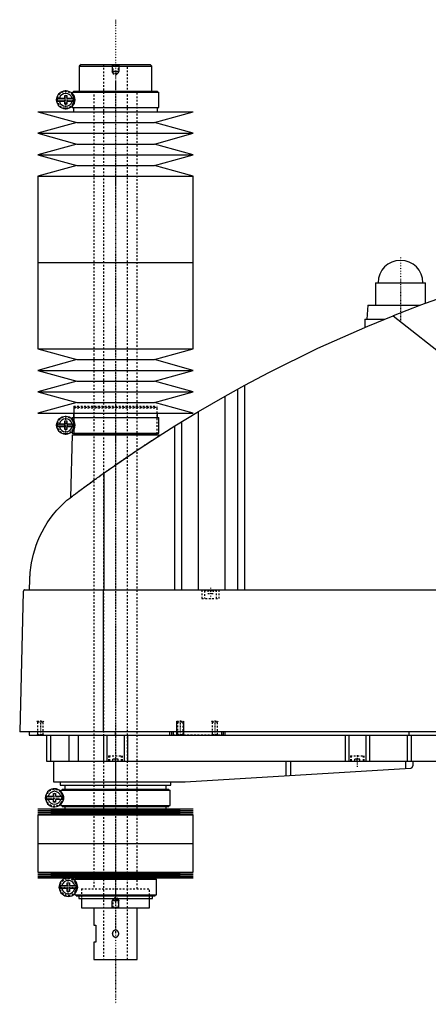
# Model space of a CAD drawing. Extents: x -906 to 156, y -123 to 447.
# Tile 1 of 4: x -906 to -669, y -123 to 447. Entities that reach past the tile are written whole.
import ezdxf

# ---------------------------------------------------------------- set-up
doc = ezdxf.new("R2010")
doc.units = 0
doc.linetypes.add('CENTER', pattern=[1.5, 0.45, -0.5, 0.05, -0.5])
doc.linetypes.add('DASHED', pattern=[2, 1, -1])
for name, color, linetype in [('AM_0', 7, 'CONTINUOUS'), ('AM_10', 7, 'CONTINUOUS'), ('AM_3', 7, 'DASHED'), ('AM_7', 7, 'CENTER')]:
    doc.layers.add(name, color=color, linetype=linetype)

msp = doc.modelspace()

# ---------------------------------------------------------------- linework, layer by layer
at = {"layer": 'AM_0', "color": 7, "linetype": 'CONTINUOUS'}
for p, q in [((-870, 421), (-871, 420)), ((-871, 420), (-871, 405.5)), ((-871, 420), (-829, 420)), ((-870, 421), (-830, 421)), ((-829, 420), (-830, 421)), ((-829, 405.5), (-829, 420)), ((-875.15, 405), (-875.15, 404.22)), ((-875.15, 405), (-824.85, 405)), ((-874.35, 405.5), (-874.35, 405)), ((-874.35, 405.5), (-825.65, 405.5)), ((-825.65, 405), (-825.65, 405.5)), ((-824.85, 396), (-824.85, 405)), ((-883.63, 401.4), (-879.45, 401.4)), ((-879.45, 399.6), (-883.63, 399.6)), ((-879.45, 401.4), (-879.45, 403)), ((-879.45, 403), (-878.25, 403)), ((-879.45, 398), (-879.45, 399.6)), ((-878.25, 403), (-878.25, 401.4)), ((-878.25, 401.4), (-874.07, 401.4)), ((-878.25, 399.6), (-878.25, 398)), ((-874.07, 399.6), (-878.25, 399.6)), ((-878.25, 398), (-879.45, 398)), ((-875.15, 396.78), (-875.15, 396)), ((-875.15, 396), (-824.85, 396)), ((-874.35, 396), (-874.35, 393.5)), ((-825.65, 393.5), (-825.65, 396)), ((-895, 393.5), (-872.5, 387.3)), ((-895, 393.5), (-805, 393.5)), ((-827.5, 387.3), (-805, 393.5)), ((-872.5, 387.3), (-895, 381.1)), ((-872.5, 387.3), (-827.5, 387.3)), ((-805, 381.1), (-827.5, 387.3)), ((-895, 381.1), (-872.5, 374.9)), ((-895, 381.1), (-805, 381.1)), ((-827.5, 374.9), (-805, 381.1)), ((-872.5, 374.9), (-895, 368.7)), ((-872.5, 374.9), (-827.5, 374.9)), ((-805, 368.7), (-827.5, 374.9)), ((-895, 368.7), (-872.5, 362.5)), ((-895, 368.7), (-805, 368.7)), ((-827.5, 362.5), (-805, 368.7)), ((-872.5, 362.5), (-895, 356.3)), ((-872.5, 362.5), (-827.5, 362.5)), ((-805, 356.3), (-827.5, 362.5)), ((-895, 356.3), (-895, 306.25)), ((-895, 356.3), (-805, 356.3)), ((-805, 306.25), (-805, 356.3)), ((-895, 306.25), (-895, 256.2)), ((-895, 306.25), (-805, 306.25)), ((-895, 306.25), (-805, 306.25)), ((-805, 256.2), (-805, 306.25)), ((-699.5, 294.5), (-699.5, 281.5)), ((-699.5, 294.5), (-670.5, 294.5)), ((-670.5, 282.67), (-670.5, 294.5)), ((-704, 281.5), (-704.5, 273.5)), ((-704, 281.5), (-673.65, 281.5)), ((-689.33, 275.44), (-545.22, 161.75)), ((-705.65, 273.5), (-705.65, 268.73)), ((-705.65, 273.5), (-694.16, 273.5)), ((-895, 256.2), (-872.5, 250)), ((-895, 256.2), (-805, 256.2)), ((-827.5, 250), (-805, 256.2)), ((-872.5, 250), (-895, 243.8)), ((-872.5, 250), (-827.5, 250)), ((-805, 243.8), (-827.5, 250)), ((-895, 243.8), (-872.5, 237.6)), ((-895, 243.8), (-805, 243.8)), ((-827.5, 237.6), (-805, 243.8)), ((-872.5, 237.6), (-895, 231.4)), ((-872.5, 237.6), (-827.5, 237.6)), ((-805, 231.4), (-827.5, 237.6)), ((-786.56, 228.89), (-775.22, 235.17)), ((-775.22, 116.6), (-775.22, 235.17)), ((-895, 231.4), (-872.5, 225.2)), ((-895, 231.4), (-805, 231.4)), ((-827.5, 225.2), (-805, 231.4)), ((-801.96, 219.97), (-786.56, 228.89)), ((-786.56, 116.6), (-786.56, 228.89)), ((-779.22, 116.6), (-779.22, 232.98)), ((-872.5, 225.2), (-895, 219)), ((-872.5, 225.2), (-827.5, 225.2)), ((-805, 219), (-827.5, 225.2)), ((-895, 219), (-805, 219)), ((-874.35, 219), (-874.35, 216.5)), ((-825.65, 216.5), (-825.65, 219)), ((-815.65, 211.64), (-801.96, 219.97)), ((-801.96, 116.6), (-801.96, 219.97)), ((-883.63, 212.9), (-879.45, 212.9)), ((-879.45, 211.1), (-883.63, 211.1)), ((-879.45, 212.9), (-879.45, 214.5)), ((-879.45, 214.5), (-878.25, 214.5)), ((-879.45, 209.5), (-879.45, 211.1)), ((-878.25, 214.5), (-878.25, 212.9)), ((-878.25, 212.9), (-874.07, 212.9)), ((-878.25, 211.1), (-878.25, 209.5)), ((-874.07, 211.1), (-878.25, 211.1)), ((-875.15, 216.5), (-875.15, 215.72)), ((-875.15, 216.5), (-824.85, 216.5)), ((-824.85, 207.5), (-824.85, 216.5)), ((-815.65, 116.6), (-815.65, 211.64)), ((-811.52, 116.6), (-811.52, 214.2)), ((-878.25, 209.5), (-879.45, 209.5)), ((-875.17, 206.5), (-876.04, 170.15)), ((-875.17, 206.5), (-824.83, 206.5)), ((-875.15, 208.28), (-875.15, 207.5)), ((-875.15, 207.5), (-824.85, 207.5)), ((-874.35, 207.5), (-874.35, 207)), ((-874.35, 207), (-825.65, 207)), ((-874.18, 207), (-874.18, 206.5)), ((-825.83, 206.5), (-825.83, 207)), ((-825.65, 207), (-825.65, 207.5)), ((-824.81, 205.86), (-824.83, 206.5)), ((-856.53, 116.6), (-856.53, 184.45)), ((-899.77, 116.6), (-899.63, 122.62)), ((-903.45, 115.63), (-905.5, 34.5)), ((-902.45, 116.6), (-332.05, 116.6)), ((-857.01, 34.5), (-857.01, 116.6)), ((-328.96, 34.5), (-905.5, 34.5)), ((-900, 34.5), (-900, 32.5)), ((-850, 32.5), (-850, 34.5)), ((-818.5, 32.5), (-818.5, 34.5)), ((-817.5, 32.5), (-817.5, 34.5)), ((-816.5, 32.5), (-816.5, 34.5)), ((-788.5, 32.5), (-788.5, 34.5)), ((-787.5, 32.5), (-787.5, 34.5)), ((-786.5, 32.5), (-786.5, 34.5)), ((-680, 32.5), (-680, 34.5)), ((-900, 32.5), (-360, 32.5)), ((-890, 32.5), (-890, 17.5)), ((-887.69, 32.5), (-887.69, 17.5)), ((-877.09, 32.5), (-877.09, 17.5)), ((-871.56, 32.5), (-871.56, 17.5)), ((-857, 32.5), (-857, 17.5)), ((-855, 32.5), (-855, 17.5)), ((-845, 32.5), (-845, 17.5)), ((-843, 32.5), (-843, 17.5)), ((-717, 32.5), (-717, 17.5)), ((-715, 32.5), (-715, 17.5)), ((-705, 32.5), (-705, 17.5)), ((-703, 32.5), (-703, 17.5)), ((-681.18, 32.5), (-681.18, 17.5)), ((-678.85, 32.5), (-678.85, 17.5)), ((-890, 17.5), (-582, 17.5)), ((-886, 17.5), (-886, 5.5)), ((-850, 17.5), (-850, 5.5)), ((-751.33, 17.5), (-751.33, 8.99)), ((-748.68, 17.5), (-748.68, 9.14)), ((-682.14, 17.5), (-682.14, 13.1)), ((-677.8, 17.5), (-677.8, 14.74)), ((-809.7, 5.52), (-679.14, 13.27)), ((-886, 5.5), (-810.3, 5.5)), ((-882, 5.5), (-882, 3.5)), ((-882, 3.5), (-818, 3.5)), ((-881.65, 0.7), (-881.65, -0.08)), ((-881.65, 0.7), (-818.35, 0.7)), ((-880.85, 1.2), (-880.85, 0.7)), ((-880.85, 1.2), (-819.15, 1.2)), ((-879.35, 3.5), (-879.35, 1.2)), ((-820.65, 1.2), (-820.65, 3.5)), ((-819.15, 0.7), (-819.15, 1.2)), ((-818.35, -8.3), (-818.35, 0.7)), ((-818, 3.5), (-818, 5.5)), ((-890.13, -2.9), (-885.95, -2.9)), ((-885.95, -4.7), (-890.13, -4.7)), ((-885.95, -2.9), (-885.95, -1.3)), ((-885.95, -1.3), (-884.75, -1.3)), ((-885.95, -6.3), (-885.95, -4.7)), ((-884.75, -1.3), (-884.75, -2.9)), ((-884.75, -2.9), (-880.57, -2.9)), ((-884.75, -4.7), (-884.75, -6.3)), ((-880.57, -4.7), (-884.75, -4.7)), ((-895, -10.25), (-872.5, -10.82)), ((-895, -10.25), (-805, -10.25)), ((-872.5, -10.82), (-895, -11.39)), ((-895, -11.39), (-872.5, -11.96)), ((-895, -11.39), (-805, -11.39)), ((-884.75, -6.3), (-885.95, -6.3)), ((-881.65, -7.52), (-881.65, -8.3)), ((-881.65, -8.3), (-818.35, -8.3)), ((-880.85, -8.3), (-880.85, -8.8)), ((-880.85, -8.8), (-819.15, -8.8)), ((-879.35, -8.8), (-879.35, -10.25)), ((-872.5, -10.82), (-827.5, -10.82)), ((-827.5, -10.82), (-805, -10.25)), ((-805, -11.39), (-827.5, -10.82)), ((-827.5, -11.96), (-805, -11.39)), ((-820.65, -10.25), (-820.65, -8.8)), ((-819.15, -8.8), (-819.15, -8.3)), ((-872.5, -11.96), (-895, -12.53)), ((-895, -12.53), (-872.5, -13.1)), ((-895, -12.53), (-805, -12.53)), ((-872.5, -13.1), (-895, -13.67)), ((-895, -13.67), (-895, -30.25)), ((-895, -13.67), (-805, -13.67)), ((-872.5, -11.96), (-827.5, -11.96)), ((-872.5, -13.1), (-827.5, -13.1)), ((-805, -12.53), (-827.5, -11.96)), ((-827.5, -13.1), (-805, -12.53)), ((-805, -13.67), (-827.5, -13.1)), ((-805, -30.25), (-805, -13.67)), ((-895, -30.25), (-805, -30.25)), ((-895, -30.25), (-895, -46.83)), ((-895, -30.25), (-805, -30.25)), ((-805, -46.83), (-805, -30.25)), ((-895, -46.83), (-872.5, -47.4)), ((-895, -46.83), (-805, -46.83)), ((-872.5, -47.4), (-895, -47.97)), ((-895, -47.97), (-872.5, -48.54)), ((-895, -47.97), (-805, -47.97)), ((-872.5, -48.54), (-895, -49.11)), ((-895, -49.11), (-872.5, -49.68)), ((-895, -49.11), (-805, -49.11)), ((-872.5, -49.68), (-895, -50.25)), ((-895, -50.25), (-805, -50.25)), ((-873.65, -51), (-873.65, -51.6)), ((-873.65, -51), (-826.35, -51)), ((-872.85, -50.5), (-872.85, -51)), ((-872.85, -50.5), (-827.15, -50.5)), ((-872.5, -47.4), (-827.5, -47.4)), ((-872.5, -48.54), (-827.5, -48.54)), ((-872.5, -49.68), (-827.5, -49.68)), ((-871.35, -50.25), (-871.35, -50.5)), ((-828.65, -50.5), (-828.65, -50.25)), ((-827.5, -47.4), (-805, -46.83)), ((-805, -47.97), (-827.5, -47.4)), ((-827.5, -48.54), (-805, -47.97)), ((-805, -49.11), (-827.5, -48.54)), ((-827.5, -49.68), (-805, -49.11)), ((-805, -50.25), (-827.5, -49.68)), ((-827.15, -51), (-827.15, -50.5)), ((-826.35, -60), (-826.35, -51)), ((-882.26, -54.6), (-877.95, -54.6)), ((-877.95, -56.4), (-882.26, -56.4)), ((-877.95, -54.6), (-877.95, -53)), ((-877.95, -53), (-876.75, -53)), ((-877.95, -58), (-877.95, -56.4)), ((-876.75, -53), (-876.75, -54.6)), ((-876.75, -54.6), (-872.44, -54.6)), ((-876.75, -56.4), (-876.75, -58)), ((-872.44, -56.4), (-876.75, -56.4)), ((-876.75, -58), (-877.95, -58)), ((-873.65, -59.4), (-873.65, -60)), ((-873.65, -60), (-826.35, -60)), ((-872.85, -60), (-872.85, -60.5)), ((-872.85, -60.5), (-827.15, -60.5)), ((-871.35, -60.5), (-871.35, -62.2)), ((-871.35, -62.2), (-828.65, -62.2)), ((-869.75, -62.2), (-869.75, -67.5)), ((-830.25, -67.5), (-830.25, -62.2)), ((-828.65, -62.2), (-828.65, -60.5)), ((-827.15, -60.5), (-827.15, -60)), ((-869.75, -67.5), (-830.25, -67.5)), ((-862.5, -67.5), (-862.5, -77.5)), ((-837.5, -97.5), (-837.5, -67.5)), ((-862.5, -77.5), (-861.5, -77.5)), ((-861.5, -77.5), (-861.5, -87.5)), ((-862.5, -87.5), (-862.5, -97.5)), ((-861.5, -87.5), (-862.5, -87.5)), ((-862.5, -97.5), (-837.5, -97.5))]:
    msp.add_line(p, q, dxfattribs=at)
for points in [[(-592.03, 307.16, 0), (-608.52, 302.74, 0), (-641.19, 292.86, 0), (-673.4, 281.59, 0), (-689.33, 275.44, 0)], [(-775.22, 235.17, 0), (-761.24, 242.59, 0), (-732.87, 256.58, 0), (-703.96, 269.45, 0), (-689.33, 275.44, 0)], [(-856.53, 184.45, 0), (-849.84, 189.16, 0), (-836.3, 198.36, 0), (-822.58, 207.29, 0), (-815.65, 211.64, 0)], [(-878.19, 168.52, 0), (-877.65, 168.93, 0), (-876.56, 169.75, 0), (-875.45, 170.59, 0), (-874.89, 171.01, 0), (-874.33, 171.44, 0), (-873.19, 172.3, 0), (-872.03, 173.16, 0), (-870.86, 174.04, 0), (-869.67, 174.92, 0), (-868.47, 175.81, 0), (-867.86, 176.26, 0), (-867.25, 176.7, 0), (-866.03, 177.6, 0), (-864.79, 178.51, 0), (-863.54, 179.42, 0), (-862.29, 180.33, 0), (-861.02, 181.24, 0), (-860.38, 181.7, 0), (-859.75, 182.16, 0), (-858.46, 183.08, 0), (-857.18, 184, 0), (-856.53, 184.45, 0)], [(-899.63, 122.62, 0), (-899.63, 122.9, 0), (-899.61, 123.44, 0), (-899.59, 123.97, 0), (-899.58, 124.22, 0), (-899.56, 124.47, 0), (-899.53, 124.96, 0), (-899.5, 125.44, 0), (-899.47, 125.91, 0), (-899.43, 126.37, 0), (-899.39, 126.83, 0), (-899.37, 127.05, 0), (-899.35, 127.27, 0), (-899.31, 127.72, 0), (-899.26, 128.15, 0), (-899.07, 129.67, 0), (-898.88, 130.94, 0), (-898.67, 132.21, 0), (-898.16, 134.76, 0), (-897.54, 137.32, 0), (-896.8, 139.89, 0), (-895.93, 142.48, 0), (-894.93, 145.07, 0), (-894.38, 146.37, 0), (-893.8, 147.67, 0), (-892.52, 150.27, 0), (-891.09, 152.85, 0), (-889.52, 155.41, 0), (-887.8, 157.92, 0), (-885.93, 160.4, 0), (-884.94, 161.61, 0), (-883.91, 162.81, 0), (-881.74, 165.15, 0), (-879.41, 167.42, 0), (-878.19, 168.52, 0)], [(-902.45, 116.6, 0), (-902.48, 116.6, 0), (-902.54, 116.6, 0), (-902.61, 116.59, 0), (-902.64, 116.58, 0), (-902.67, 116.57, 0), (-902.74, 116.56, 0), (-902.8, 116.54, 0), (-902.86, 116.51, 0), (-902.93, 116.48, 0), (-902.99, 116.44, 0), (-903.02, 116.42, 0), (-903.05, 116.4, 0), (-903.1, 116.36, 0), (-903.16, 116.3, 0), (-903.21, 116.24, 0), (-903.27, 116.18, 0), (-903.3, 116.13, 0), (-903.3, 116.12, 0), (-903.31, 116.11, 0), (-903.32, 116.1, 0), (-903.32, 116.09, 0), (-903.33, 116.08, 0), (-903.34, 116.06, 0), (-903.34, 116.05, 0), (-903.35, 116.04, 0), (-903.35, 116.03, 0), (-903.36, 116.01, 0), (-903.37, 116, 0), (-903.37, 115.99, 0), (-903.38, 115.97, 0), (-903.39, 115.95, 0), (-903.39, 115.93, 0), (-903.4, 115.91, 0), (-903.41, 115.89, 0), (-903.41, 115.88, 0), (-903.41, 115.87, 0), (-903.42, 115.84, 0), (-903.43, 115.82, 0), (-903.43, 115.79, 0), (-903.43, 115.78, 0), (-903.43, 115.77, 0), (-903.44, 115.77, 0), (-903.44, 115.77, 0), (-903.44, 115.76, 0), (-903.44, 115.76, 0), (-903.44, 115.75, 0), (-903.44, 115.75, 0), (-903.44, 115.74, 0), (-903.44, 115.74, 0), (-903.44, 115.74, 0), (-903.44, 115.73, 0), (-903.44, 115.73, 0), (-903.44, 115.72, 0), (-903.44, 115.72, 0), (-903.44, 115.72, 0), (-903.44, 115.71, 0), (-903.44, 115.71, 0), (-903.44, 115.71, 0), (-903.44, 115.7, 0), (-903.45, 115.7, 0), (-903.45, 115.69, 0), (-903.45, 115.69, 0), (-903.45, 115.68, 0), (-903.45, 115.68, 0), (-903.45, 115.67, 0), (-903.45, 115.67, 0), (-903.45, 115.67, 0), (-903.45, 115.66, 0), (-903.45, 115.65, 0), (-903.45, 115.65, 0), (-903.45, 115.64, 0), (-903.45, 115.64, 0), (-903.45, 115.64, 0), (-903.45, 115.63, 0), (-903.45, 115.63, 0), (-903.45, 115.63, 0)], [(-679.14, 13.27, 0), (-679.07, 13.3, 0), (-678.93, 13.36, 0), (-678.8, 13.42, 0), (-678.73, 13.46, 0), (-678.67, 13.49, 0), (-678.56, 13.57, 0), (-678.45, 13.66, 0), (-678.35, 13.75, 0), (-678.26, 13.84, 0), (-678.18, 13.94, 0), (-678.14, 13.99, 0), (-678.11, 14.04, 0), (-678.04, 14.14, 0), (-677.98, 14.24, 0), (-677.93, 14.34, 0), (-677.89, 14.44, 0), (-677.86, 14.53, 0), (-677.84, 14.58, 0), (-677.84, 14.58, 0), (-677.84, 14.6, 0), (-677.83, 14.61, 0), (-677.83, 14.62, 0), (-677.83, 14.62, 0), (-677.83, 14.64, 0), (-677.82, 14.65, 0), (-677.82, 14.66, 0), (-677.82, 14.67, 0), (-677.81, 14.68, 0), (-677.81, 14.69, 0), (-677.81, 14.69, 0), (-677.81, 14.7, 0), (-677.81, 14.71, 0), (-677.8, 14.72, 0), (-677.8, 14.72, 0), (-677.8, 14.73, 0), (-677.8, 14.73, 0), (-677.8, 14.73, 0), (-677.8, 14.73, 0), (-677.8, 14.74, 0), (-677.8, 14.74, 0)], [(-880.34, -2.22, 0), (-880.34, -2.23, 0), (-880.34, -2.24, 0), (-880.33, -2.26, 0), (-880.33, -2.27, 0), (-880.33, -2.28, 0), (-880.32, -2.29, 0), (-880.32, -2.31, 0), (-880.31, -2.33, 0), (-880.31, -2.35, 0), (-880.3, -2.37, 0), (-880.3, -2.38, 0), (-880.3, -2.39, 0), (-880.3, -2.41, 0), (-880.29, -2.44, 0), (-880.29, -2.46, 0), (-880.28, -2.48, 0), (-880.28, -2.51, 0), (-880.28, -2.52, 0), (-880.27, -2.53, 0), (-880.27, -2.56, 0), (-880.27, -2.58, 0), (-880.26, -2.59, 0), (-880.26, -2.61, 0), (-880.26, -2.63, 0), (-880.25, -2.66, 0), (-880.25, -2.67, 0), (-880.25, -2.69, 0), (-880.25, -2.71, 0), (-880.24, -2.74, 0), (-880.24, -2.77, 0), (-880.24, -2.8, 0), (-880.23, -2.83, 0), (-880.23, -2.84, 0), (-880.23, -2.86, 0), (-880.23, -2.89, 0), (-880.23, -2.92, 0), (-880.22, -2.95, 0), (-880.22, -2.98, 0), (-880.22, -3.02, 0), (-880.22, -3.03, 0), (-880.22, -3.05, 0), (-880.21, -3.08, 0), (-880.21, -3.11, 0), (-880.21, -3.15, 0), (-880.21, -3.18, 0), (-880.2, -3.21, 0), (-880.2, -3.23, 0), (-880.2, -3.25, 0), (-880.2, -3.28, 0), (-880.2, -3.31, 0), (-880.19, -3.43, 0), (-880.19, -3.64, 0), (-880.19, -3.74, 0), (-880.19, -3.84, 0), (-880.19, -4.04, 0), (-880.2, -4.25, 0), (-880.2, -4.37, 0), (-880.21, -4.4, 0), (-880.21, -4.43, 0), (-880.21, -4.45, 0), (-880.21, -4.47, 0), (-880.21, -4.5, 0), (-880.21, -4.53, 0), (-880.22, -4.56, 0), (-880.22, -4.6, 0), (-880.22, -4.63, 0), (-880.22, -4.65, 0), (-880.22, -4.66, 0), (-880.23, -4.7, 0), (-880.23, -4.73, 0), (-880.23, -4.76, 0), (-880.24, -4.79, 0), (-880.24, -4.83, 0), (-880.24, -4.84, 0), (-880.24, -4.86, 0), (-880.25, -4.89, 0), (-880.25, -4.92, 0), (-880.25, -4.93, 0), (-880.26, -4.95, 0), (-880.26, -4.98, 0), (-880.26, -5.01, 0), (-880.27, -5.03, 0), (-880.27, -5.04, 0), (-880.27, -5.07, 0), (-880.28, -5.1, 0), (-880.28, -5.12, 0), (-880.29, -5.15, 0), (-880.29, -5.18, 0), (-880.3, -5.19, 0), (-880.3, -5.2, 0), (-880.3, -5.23, 0), (-880.31, -5.25, 0), (-880.31, -5.27, 0), (-880.32, -5.29, 0), (-880.32, -5.31, 0), (-880.33, -5.32, 0), (-880.33, -5.33, 0), (-880.34, -5.35, 0), (-880.34, -5.37, 0), (-880.34, -5.38, 0)]]:
    msp.add_polyline3d(points, dxfattribs=at)
for centre in [(-878.85, 400.5), (-878.85, 212)]:
    msp.add_circle(centre, 5.25, dxfattribs=at)
for centre, radius, start, end in [((-878.85, 400.5), 4.87, 169.3459, 190.6541), ((-878.85, 400.5), 3.75, 13.8865, 166.1135), ((-878.85, 400.5), 3.75, 193.8865, 346.1135), ((-878.85, 400.5), 4.87, 349.3459, 10.6541), ((-685, 294.5), 13, 0, 180), ((-878.85, 212), 4.87, 169.3459, 190.6541), ((-878.85, 212), 3.75, 13.8865, 166.1135), ((-878.85, 212), 3.75, 193.8865, 346.1135), ((-878.85, 212), 4.87, 349.3459, 10.6541), ((-885.35, -3.8), 5.25, 17.5154, 342.4846), ((-810.3, 15.5), 10, 270, 273.4), ((-885.35, -3.8), 4.87, 169.3459, 190.6541), ((-885.35, -3.8), 3.75, 13.8865, 166.1135), ((-885.35, -3.8), 3.75, 193.8865, 346.1135), ((-885.35, -3.8), 4.87, 349.3459, 10.6541), ((-877.35, -55.5), 5.38, 102.3808, 77.6192), ((-877.35, -55.5), 4.99, 169.6156, 190.3844), ((-877.35, -55.5), 3.87, 13.43, 166.57), ((-877.35, -55.5), 3.87, 193.43, 346.57), ((-877.35, -55.5), 4.99, 349.6156, 10.3844)]:
    msp.add_arc(centre, radius, start, end, dxfattribs=at)
at = {"layer": 'AM_10', "color": 7, "linetype": 'CONTINUOUS'}
for p, q in [((-852, 421), (-852, 417)), ((-848, 417), (-852, 417)), ((-851.62, 416.34), (-852, 417)), ((-848.38, 416.34), (-848, 417)), ((-848, 421), (-848, 417)), ((-814.5, 32.5), (-814.5, 40.5)), ((-810.5, 32.5), (-810.5, 40.5)), ((-851.62, -62.84), (-852, -63.5)), ((-848, -63.5), (-852, -63.5)), ((-852, -67.5), (-852, -63.5)), ((-848.38, -62.84), (-848, -63.5)), ((-848, -67.5), (-848, -63.5))]:
    msp.add_line(p, q, dxfattribs=at)
at = {"layer": 'AM_3', "color": 6, "linetype": 'DASHED'}
for p, q in [((-857, 421), (-857, -97.5)), ((-852, 421), (-851.62, 420.62)), ((-851.62, 420.62), (-851.62, 415.94)), ((-851.62, 420.62), (-848.38, 420.62)), ((-848.38, 420.62), (-848, 421)), ((-848.38, 415.94), (-848.38, 420.62)), ((-843, -97.5), (-843, 421)), ((-851.62, 415.94), (-850, 415)), ((-851.62, 415.94), (-848.38, 415.94)), ((-850, 415), (-848.38, 415.94)), ((-862.5, 405.5), (-862.5, -56.5)), ((-837.5, -56.5), (-837.5, 405.5)), ((-875.15, 404.22), (-875.15, 403.56)), ((-874.16, 398.15), (-874.16, 402.85)), ((-875.15, 397.44), (-875.15, 396.78)), ((-874.18, 223), (-874.18, 207)), ((-874.18, 223), (-825.83, 223)), ((-873.67, 222.5), (-874.18, 222)), ((-873.67, 222.5), (-826.33, 222.5)), ((-825.83, 222), (-826.33, 222.5)), ((-825.83, 207), (-825.83, 223)), ((-874.18, 222), (-874.18, 207)), ((-874.18, 222), (-825.83, 222)), ((-825.83, 207), (-825.83, 222)), ((-875.15, 215.72), (-875.15, 215.06)), ((-874.16, 209.65), (-874.16, 214.35)), ((-875.15, 208.94), (-875.15, 208.28)), ((-800, 116.6), (-800, 111.6)), ((-798.1, 116.6), (-798.5, 116.2)), ((-798.5, 116.2), (-798.5, 111.6)), ((-798.5, 116.2), (-791.5, 116.2)), ((-796.5, 116.6), (-796.5, 114.6)), ((-796.5, 114.6), (-793.5, 114.6)), ((-795, 116.6), (-795, 114.6)), ((-793.5, 116.6), (-793.5, 114.6)), ((-791.5, 116.2), (-791.9, 116.6)), ((-791.5, 111.6), (-791.5, 116.2)), ((-790, 111.6), (-790, 116.6)), ((-800, 111.6), (-790, 111.6)), ((-895.5, 40.5), (-895.12, 40.12)), ((-895.5, 40.5), (-891.5, 40.5)), ((-895.12, 40.12), (-895.12, 32.88)), ((-895.12, 40.12), (-891.88, 40.12)), ((-891.88, 40.12), (-891.5, 40.5)), ((-891.88, 32.88), (-891.88, 40.12)), ((-814.5, 40.5), (-814.12, 40.12)), ((-814.5, 40.5), (-810.5, 40.5)), ((-814.12, 40.12), (-814.12, 32.88)), ((-814.12, 40.12), (-810.88, 40.12)), ((-810.88, 40.12), (-810.5, 40.5)), ((-810.88, 32.88), (-810.88, 40.12)), ((-794.5, 40.5), (-794.12, 40.12)), ((-794.5, 40.5), (-790.5, 40.5)), ((-794.12, 40.12), (-794.12, 32.88)), ((-794.12, 40.12), (-790.88, 40.12)), ((-790.88, 40.12), (-790.5, 40.5)), ((-790.88, 32.88), (-790.88, 40.12)), ((-895.12, 32.88), (-895.5, 32.5)), ((-895.12, 32.88), (-891.88, 32.88)), ((-891.5, 32.5), (-891.88, 32.88)), ((-787.5, 32.5), (-816.5, 32.5)), ((-814.12, 32.88), (-814.5, 32.5)), ((-814.12, 32.88), (-810.88, 32.88)), ((-810.5, 32.5), (-810.88, 32.88)), ((-794.12, 32.88), (-794.5, 32.5)), ((-794.12, 32.88), (-790.88, 32.88)), ((-790.5, 32.5), (-790.88, 32.88)), ((-854, 20.5), (-854, 17.5)), ((-854, 20.5), (-846, 20.5)), ((-853.5, 20.5), (-853.5, 17.5)), ((-848.5, 18.5), (-851.5, 18.5)), ((-851.5, 17.5), (-851.5, 18.5)), ((-850, 17.5), (-850, 18.5)), ((-848.5, 17.5), (-848.5, 18.5)), ((-846.5, 17.5), (-846.5, 20.5)), ((-846, 17.5), (-846, 20.5)), ((-714, 20.5), (-714, 17.5)), ((-714, 20.5), (-706, 20.5)), ((-713.5, 20.5), (-713.5, 17.5)), ((-708.5, 18.5), (-711.5, 18.5)), ((-711.5, 17.5), (-711.5, 18.5)), ((-710, 17.5), (-710, 18.5)), ((-708.5, 17.5), (-708.5, 18.5)), ((-706.5, 17.5), (-706.5, 20.5)), ((-706, 17.5), (-706, 20.5)), ((-881.65, -0.08), (-881.65, -0.74)), ((-880.87, -6.53), (-880.87, -1.07)), ((-881.65, -6.86), (-881.65, -7.52)), ((-873.65, -51.6), (-873.65, -52.44)), ((-872.59, -58), (-872.59, -53)), ((-869.75, -56.5), (-830.25, -56.5)), ((-869.75, -56.5), (-869.75, -62.2)), ((-869.75, -56.5), (-830.25, -56.5)), ((-830.25, -62.2), (-830.25, -56.5)), ((-873.65, -58.56), (-873.65, -59.4)), ((-850, -61.5), (-851.62, -62.44)), ((-851.62, -62.44), (-851.62, -67.12)), ((-851.62, -62.44), (-848.38, -62.44)), ((-848.38, -62.44), (-850, -61.5)), ((-848.38, -67.12), (-848.38, -62.44)), ((-851.62, -67.12), (-852, -67.5)), ((-851.62, -67.12), (-848.38, -67.12)), ((-848, -67.5), (-848.38, -67.12))]:
    msp.add_line(p, q, dxfattribs=at)
for points in [[(-874.16, 401.5, 0), (-874.16, 401.53, 0), (-874.18, 401.59, 0), (-874.19, 401.64, 0), (-874.19, 401.67, 0), (-874.2, 401.7, 0), (-874.21, 401.75, 0), (-874.23, 401.79, 0), (-874.24, 401.84, 0), (-874.25, 401.89, 0), (-874.27, 401.93, 0), (-874.28, 401.95, 0), (-874.28, 401.97, 0), (-874.3, 402.02, 0), (-874.31, 402.06, 0), (-874.32, 402.1, 0), (-874.34, 402.14, 0), (-874.35, 402.17, 0), (-874.36, 402.19, 0), (-874.37, 402.21, 0), (-874.38, 402.25, 0), (-874.39, 402.28, 0), (-874.4, 402.3, 0), (-874.41, 402.32, 0), (-874.42, 402.35, 0), (-874.43, 402.38, 0), (-874.44, 402.4, 0), (-874.45, 402.42, 0), (-874.46, 402.45, 0), (-874.48, 402.48, 0), (-874.52, 402.58, 0), (-874.61, 402.74, 0), (-874.68, 402.88, 0), (-874.76, 403.01, 0), (-874.83, 403.12, 0), (-874.86, 403.17, 0), (-874.89, 403.21, 0), (-874.95, 403.29, 0), (-875, 403.36, 0), (-875.04, 403.42, 0), (-875.08, 403.47, 0), (-875.11, 403.5, 0), (-875.12, 403.52, 0), (-875.13, 403.53, 0), (-875.14, 403.55, 0), (-875.15, 403.56, 0), (-875.15, 403.56, 0)], [(-875.15, 397.44, 0), (-875.15, 397.44, 0), (-875.14, 397.45, 0), (-875.13, 397.47, 0), (-875.12, 397.48, 0), (-875.11, 397.5, 0), (-875.08, 397.53, 0), (-875.04, 397.58, 0), (-875, 397.64, 0), (-874.95, 397.71, 0), (-874.89, 397.79, 0), (-874.86, 397.83, 0), (-874.83, 397.88, 0), (-874.76, 397.99, 0), (-874.68, 398.12, 0), (-874.61, 398.26, 0), (-874.52, 398.42, 0), (-874.48, 398.52, 0), (-874.46, 398.55, 0), (-874.45, 398.58, 0), (-874.44, 398.6, 0), (-874.43, 398.62, 0), (-874.42, 398.65, 0), (-874.41, 398.68, 0), (-874.4, 398.7, 0), (-874.39, 398.72, 0), (-874.38, 398.75, 0), (-874.37, 398.79, 0), (-874.36, 398.81, 0), (-874.35, 398.83, 0), (-874.34, 398.86, 0), (-874.32, 398.9, 0), (-874.31, 398.94, 0), (-874.3, 398.98, 0), (-874.28, 399.03, 0), (-874.28, 399.05, 0), (-874.27, 399.07, 0), (-874.25, 399.11, 0), (-874.24, 399.16, 0), (-874.23, 399.21, 0), (-874.21, 399.25, 0), (-874.2, 399.3, 0), (-874.19, 399.33, 0), (-874.19, 399.36, 0), (-874.18, 399.41, 0), (-874.16, 399.47, 0), (-874.16, 399.5, 0)], [(-874.16, 213, 0), (-874.16, 213.03, 0), (-874.18, 213.09, 0), (-874.19, 213.14, 0), (-874.19, 213.17, 0), (-874.2, 213.2, 0), (-874.21, 213.25, 0), (-874.23, 213.29, 0), (-874.24, 213.34, 0), (-874.25, 213.39, 0), (-874.27, 213.43, 0), (-874.28, 213.45, 0), (-874.28, 213.47, 0), (-874.3, 213.52, 0), (-874.31, 213.56, 0), (-874.32, 213.6, 0), (-874.34, 213.64, 0), (-874.35, 213.67, 0), (-874.36, 213.69, 0), (-874.37, 213.71, 0), (-874.38, 213.75, 0), (-874.39, 213.78, 0), (-874.4, 213.8, 0), (-874.41, 213.82, 0), (-874.42, 213.85, 0), (-874.43, 213.88, 0), (-874.44, 213.9, 0), (-874.45, 213.92, 0), (-874.46, 213.95, 0), (-874.48, 213.98, 0), (-874.52, 214.08, 0), (-874.61, 214.24, 0), (-874.68, 214.38, 0), (-874.76, 214.51, 0), (-874.83, 214.62, 0), (-874.86, 214.67, 0), (-874.89, 214.71, 0), (-874.95, 214.79, 0), (-875, 214.86, 0), (-875.04, 214.92, 0), (-875.08, 214.97, 0), (-875.11, 215, 0), (-875.12, 215.02, 0), (-875.13, 215.03, 0), (-875.14, 215.05, 0), (-875.15, 215.06, 0), (-875.15, 215.06, 0)], [(-876.04, 170.15, 0), (-876.04, 170.15, 0), (-876.01, 170.17, 0), (-875.96, 170.21, 0), (-875.93, 170.23, 0), (-875.89, 170.26, 0), (-875.78, 170.34, 0), (-875.66, 170.44, 0), (-875.5, 170.55, 0), (-875.32, 170.69, 0), (-875.12, 170.84, 0), (-875.01, 170.93, 0), (-874.89, 171.02, 0), (-874.64, 171.21, 0), (-874.36, 171.41, 0), (-874.06, 171.64, 0), (-873.74, 171.88, 0), (-873.4, 172.14, 0), (-873.22, 172.27, 0), (-873.04, 172.41, 0), (-872.66, 172.7, 0), (-872.26, 172.99, 0), (-872.05, 173.15, 0), (-871.84, 173.3, 0), (-871.41, 173.63, 0), (-870.97, 173.96, 0), (-870.74, 174.12, 0), (-870.51, 174.3, 0), (-870.04, 174.64, 0), (-869.57, 175, 0), (-869.08, 175.35, 0), (-868.59, 175.72, 0), (-868.08, 176.09, 0), (-867.82, 176.28, 0), (-867.56, 176.48, 0), (-867.02, 176.87, 0), (-866.47, 177.28, 0), (-865.91, 177.69, 0), (-865.34, 178.11, 0), (-864.75, 178.54, 0), (-864.45, 178.76, 0), (-864.15, 178.97, 0), (-863.54, 179.42, 0), (-862.93, 179.86, 0), (-862.3, 180.32, 0), (-861.67, 180.78, 0), (-861.02, 181.24, 0), (-860.7, 181.47, 0), (-860.37, 181.71, 0), (-859.72, 182.18, 0), (-859.06, 182.65, 0), (-858.39, 183.13, 0), (-857.73, 183.6, 0), (-857.05, 184.08, 0), (-856.72, 184.32, 0), (-856.38, 184.56, 0), (-855.7, 185.04, 0), (-855.03, 185.52, 0), (-854.35, 186, 0), (-853.67, 186.47, 0), (-853, 186.95, 0), (-852.66, 187.18, 0), (-852.33, 187.42, 0), (-851.66, 187.89, 0), (-851, 188.35, 0), (-850.67, 188.58, 0), (-850.34, 188.81, 0), (-849.68, 189.26, 0), (-849.03, 189.72, 0), (-848.69, 189.95, 0), (-848.36, 190.18, 0), (-847.69, 190.65, 0), (-847.02, 191.11, 0), (-846.34, 191.58, 0), (-845.66, 192.04, 0), (-844.98, 192.51, 0), (-844.64, 192.74, 0), (-844.3, 192.98, 0), (-843.61, 193.44, 0), (-842.93, 193.9, 0), (-842.26, 194.36, 0), (-841.58, 194.82, 0), (-840.91, 195.27, 0), (-840.58, 195.5, 0), (-840.25, 195.72, 0), (-839.59, 196.16, 0), (-838.94, 196.6, 0), (-838.29, 197.03, 0), (-837.66, 197.46, 0), (-837.03, 197.88, 0), (-836.72, 198.09, 0), (-836.41, 198.29, 0), (-835.8, 198.69, 0), (-835.21, 199.09, 0), (-834.62, 199.48, 0), (-834.05, 199.85, 0), (-833.5, 200.22, 0), (-833.22, 200.4, 0), (-832.95, 200.58, 0), (-832.43, 200.92, 0), (-831.91, 201.26, 0), (-831.42, 201.58, 0), (-830.93, 201.9, 0), (-830.46, 202.21, 0), (-830.22, 202.37, 0), (-829.99, 202.52, 0), (-829.53, 202.81, 0), (-829.09, 203.1, 0), (-828.88, 203.24, 0), (-828.67, 203.38, 0), (-828.26, 203.64, 0), (-827.87, 203.89, 0), (-827.68, 204.02, 0), (-827.5, 204.13, 0), (-827.15, 204.36, 0), (-826.82, 204.57, 0), (-826.52, 204.77, 0), (-826.23, 204.95, 0), (-825.98, 205.12, 0), (-825.86, 205.19, 0), (-825.74, 205.27, 0), (-825.53, 205.4, 0), (-825.35, 205.52, 0), (-825.2, 205.62, 0), (-825.07, 205.7, 0), (-824.97, 205.76, 0), (-824.92, 205.79, 0), (-824.89, 205.81, 0), (-824.84, 205.85, 0), (-824.81, 205.86, 0), (-824.81, 205.86, 0)], [(-875.15, 208.94, 0), (-875.15, 208.94, 0), (-875.14, 208.95, 0), (-875.13, 208.97, 0), (-875.12, 208.98, 0), (-875.11, 209, 0), (-875.08, 209.03, 0), (-875.04, 209.08, 0), (-875, 209.14, 0), (-874.95, 209.21, 0), (-874.89, 209.29, 0), (-874.86, 209.33, 0), (-874.83, 209.38, 0), (-874.76, 209.49, 0), (-874.68, 209.62, 0), (-874.61, 209.76, 0), (-874.52, 209.92, 0), (-874.48, 210.02, 0), (-874.46, 210.05, 0), (-874.45, 210.08, 0), (-874.44, 210.1, 0), (-874.43, 210.12, 0), (-874.42, 210.15, 0), (-874.41, 210.18, 0), (-874.4, 210.2, 0), (-874.39, 210.22, 0), (-874.38, 210.25, 0), (-874.37, 210.29, 0), (-874.36, 210.31, 0), (-874.35, 210.33, 0), (-874.34, 210.36, 0), (-874.32, 210.4, 0), (-874.31, 210.44, 0), (-874.3, 210.48, 0), (-874.28, 210.53, 0), (-874.28, 210.55, 0), (-874.27, 210.57, 0), (-874.25, 210.61, 0), (-874.24, 210.66, 0), (-874.23, 210.71, 0), (-874.21, 210.75, 0), (-874.2, 210.8, 0), (-874.19, 210.83, 0), (-874.19, 210.86, 0), (-874.18, 210.91, 0), (-874.16, 210.97, 0), (-874.16, 211, 0)], [(-880.87, -2.09, 0), (-880.9, -2, 0), (-880.97, -1.83, 0), (-881.04, -1.69, 0), (-881.07, -1.62, 0), (-881.11, -1.55, 0), (-881.17, -1.43, 0), (-881.24, -1.33, 0), (-881.3, -1.23, 0), (-881.35, -1.14, 0), (-881.41, -1.06, 0), (-881.43, -1.03, 0), (-881.45, -1, 0), (-881.5, -0.94, 0), (-881.53, -0.89, 0), (-881.57, -0.84, 0), (-881.6, -0.81, 0), (-881.62, -0.78, 0), (-881.63, -0.77, 0), (-881.63, -0.76, 0), (-881.64, -0.75, 0), (-881.65, -0.74, 0), (-881.65, -0.74, 0)], [(-881.65, -6.86, 0), (-881.65, -6.86, 0), (-881.64, -6.85, 0), (-881.63, -6.84, 0), (-881.63, -6.83, 0), (-881.62, -6.82, 0), (-881.6, -6.79, 0), (-881.57, -6.76, 0), (-881.53, -6.71, 0), (-881.5, -6.66, 0), (-881.45, -6.6, 0), (-881.43, -6.57, 0), (-881.41, -6.54, 0), (-881.35, -6.46, 0), (-881.3, -6.37, 0), (-881.24, -6.27, 0), (-881.17, -6.17, 0), (-881.11, -6.05, 0), (-881.07, -5.98, 0), (-881.04, -5.91, 0), (-880.97, -5.77, 0), (-880.9, -5.6, 0), (-880.87, -5.51, 0)], [(-872.59, -54.88, 0), (-872.59, -54.85, 0), (-872.6, -54.78, 0), (-872.62, -54.71, 0), (-872.62, -54.68, 0), (-872.63, -54.65, 0), (-872.64, -54.58, 0), (-872.65, -54.52, 0), (-872.66, -54.46, 0), (-872.68, -54.41, 0), (-872.69, -54.35, 0), (-872.7, -54.32, 0), (-872.7, -54.29, 0), (-872.72, -54.24, 0), (-872.73, -54.19, 0), (-872.75, -54.14, 0), (-872.76, -54.1, 0), (-872.77, -54.05, 0), (-872.78, -54.03, 0), (-872.79, -54, 0), (-872.8, -53.96, 0), (-872.82, -53.92, 0), (-872.83, -53.9, 0), (-872.83, -53.88, 0), (-872.85, -53.84, 0), (-872.86, -53.8, 0), (-872.87, -53.78, 0), (-872.88, -53.76, 0), (-872.89, -53.72, 0), (-872.91, -53.69, 0), (-872.92, -53.65, 0), (-872.94, -53.62, 0), (-872.95, -53.58, 0), (-872.96, -53.56, 0), (-872.96, -53.55, 0), (-872.98, -53.52, 0), (-872.99, -53.48, 0), (-873.04, -53.38, 0), (-873.13, -53.21, 0), (-873.21, -53.07, 0), (-873.29, -52.95, 0), (-873.32, -52.89, 0), (-873.36, -52.84, 0), (-873.42, -52.74, 0), (-873.48, -52.66, 0), (-873.53, -52.6, 0), (-873.57, -52.54, 0), (-873.6, -52.5, 0), (-873.61, -52.49, 0), (-873.63, -52.47, 0), (-873.64, -52.45, 0), (-873.65, -52.44, 0), (-873.65, -52.44, 0)], [(-873.65, -58.56, 0), (-873.65, -58.56, 0), (-873.64, -58.55, 0), (-873.63, -58.53, 0), (-873.61, -58.51, 0), (-873.6, -58.5, 0), (-873.57, -58.46, 0), (-873.53, -58.4, 0), (-873.48, -58.34, 0), (-873.42, -58.26, 0), (-873.36, -58.16, 0), (-873.32, -58.11, 0), (-873.29, -58.05, 0), (-873.21, -57.93, 0), (-873.13, -57.79, 0), (-873.04, -57.62, 0), (-872.99, -57.52, 0), (-872.98, -57.48, 0), (-872.96, -57.45, 0), (-872.96, -57.44, 0), (-872.95, -57.42, 0), (-872.94, -57.38, 0), (-872.92, -57.35, 0), (-872.91, -57.31, 0), (-872.89, -57.28, 0), (-872.88, -57.24, 0), (-872.87, -57.22, 0), (-872.86, -57.2, 0), (-872.85, -57.16, 0), (-872.83, -57.12, 0), (-872.83, -57.1, 0), (-872.82, -57.08, 0), (-872.8, -57.04, 0), (-872.79, -57, 0), (-872.78, -56.97, 0), (-872.77, -56.95, 0), (-872.76, -56.9, 0), (-872.75, -56.86, 0), (-872.73, -56.81, 0), (-872.72, -56.76, 0), (-872.7, -56.71, 0), (-872.7, -56.68, 0), (-872.69, -56.65, 0), (-872.68, -56.59, 0), (-872.66, -56.54, 0), (-872.65, -56.48, 0), (-872.64, -56.42, 0), (-872.63, -56.35, 0), (-872.62, -56.32, 0), (-872.62, -56.29, 0), (-872.6, -56.22, 0), (-872.59, -56.15, 0), (-872.59, -56.12, 0)], [(-850, -80.5, 0), (-850.03, -80.5, 0), (-850.08, -80.5, 0), (-850.14, -80.51, 0), (-850.16, -80.51, 0), (-850.19, -80.51, 0), (-850.25, -80.52, 0), (-850.3, -80.53, 0), (-850.36, -80.54, 0), (-850.41, -80.55, 0), (-850.47, -80.56, 0), (-850.49, -80.57, 0), (-850.52, -80.58, 0), (-850.57, -80.6, 0), (-850.63, -80.62, 0), (-850.68, -80.64, 0), (-850.73, -80.66, 0), (-850.78, -80.69, 0), (-850.81, -80.7, 0), (-850.83, -80.71, 0), (-850.88, -80.74, 0), (-850.93, -80.77, 0), (-850.96, -80.78, 0), (-850.98, -80.8, 0), (-851.03, -80.83, 0), (-851.07, -80.87, 0), (-851.09, -80.88, 0), (-851.12, -80.9, 0), (-851.16, -80.94, 0), (-851.2, -80.97, 0), (-851.24, -81.01, 0), (-851.28, -81.05, 0), (-851.32, -81.09, 0), (-851.34, -81.11, 0), (-851.35, -81.13, 0), (-851.39, -81.17, 0), (-851.42, -81.21, 0), (-851.46, -81.26, 0), (-851.49, -81.3, 0), (-851.52, -81.35, 0), (-851.54, -81.37, 0), (-851.55, -81.4, 0), (-851.58, -81.44, 0), (-851.61, -81.49, 0), (-851.63, -81.54, 0), (-851.66, -81.6, 0), (-851.68, -81.65, 0), (-851.69, -81.67, 0), (-851.71, -81.7, 0), (-851.73, -81.75, 0), (-851.75, -81.81, 0), (-851.76, -81.86, 0), (-851.78, -81.92, 0), (-851.79, -81.97, 0), (-851.8, -82, 0), (-851.81, -82.03, 0), (-851.82, -82.09, 0), (-851.83, -82.14, 0), (-851.84, -82.2, 0), (-851.85, -82.25, 0), (-851.85, -82.31, 0), (-851.85, -82.34, 0), (-851.86, -82.36, 0), (-851.86, -82.42, 0), (-851.86, -82.47, 0), (-851.86, -82.5, 0), (-851.86, -82.53, 0), (-851.86, -82.58, 0), (-851.86, -82.64, 0), (-851.85, -82.66, 0), (-851.85, -82.69, 0), (-851.85, -82.75, 0), (-851.84, -82.8, 0), (-851.83, -82.86, 0), (-851.82, -82.92, 0), (-851.81, -82.97, 0), (-851.8, -83, 0), (-851.79, -83.03, 0), (-851.78, -83.08, 0), (-851.76, -83.14, 0), (-851.75, -83.19, 0), (-851.73, -83.25, 0), (-851.7, -83.3, 0), (-851.69, -83.33, 0), (-851.68, -83.35, 0), (-851.66, -83.41, 0), (-851.63, -83.46, 0), (-851.61, -83.51, 0), (-851.58, -83.56, 0), (-851.55, -83.61, 0), (-851.53, -83.63, 0), (-851.52, -83.65, 0), (-851.49, -83.7, 0), (-851.46, -83.74, 0), (-851.42, -83.79, 0), (-851.39, -83.83, 0), (-851.35, -83.87, 0), (-851.34, -83.89, 0), (-851.32, -83.91, 0), (-851.28, -83.95, 0), (-851.24, -83.99, 0), (-851.2, -84.03, 0), (-851.16, -84.06, 0), (-851.11, -84.1, 0), (-851.09, -84.12, 0), (-851.07, -84.13, 0), (-851.02, -84.17, 0), (-850.98, -84.2, 0), (-850.95, -84.22, 0), (-850.93, -84.23, 0), (-850.88, -84.26, 0), (-850.83, -84.29, 0), (-850.81, -84.3, 0), (-850.78, -84.31, 0), (-850.73, -84.34, 0), (-850.68, -84.36, 0), (-850.63, -84.38, 0), (-850.57, -84.4, 0), (-850.52, -84.42, 0), (-850.49, -84.43, 0), (-850.46, -84.44, 0), (-850.41, -84.45, 0), (-850.36, -84.46, 0), (-850.3, -84.47, 0), (-850.25, -84.48, 0), (-850.19, -84.49, 0), (-850.16, -84.49, 0), (-850.14, -84.49, 0), (-850.08, -84.5, 0), (-850.03, -84.5, 0), (-850, -84.5, 0)], [(-850, -84.5, 0), (-849.97, -84.5, 0), (-849.92, -84.5, 0), (-849.86, -84.49, 0), (-849.84, -84.49, 0), (-849.81, -84.49, 0), (-849.75, -84.48, 0), (-849.7, -84.47, 0), (-849.64, -84.46, 0), (-849.59, -84.45, 0), (-849.53, -84.44, 0), (-849.51, -84.43, 0), (-849.48, -84.42, 0), (-849.43, -84.4, 0), (-849.37, -84.38, 0), (-849.32, -84.36, 0), (-849.27, -84.34, 0), (-849.22, -84.31, 0), (-849.19, -84.3, 0), (-849.17, -84.29, 0), (-849.12, -84.26, 0), (-849.07, -84.23, 0), (-849.04, -84.22, 0), (-849.02, -84.2, 0), (-848.97, -84.17, 0), (-848.93, -84.13, 0), (-848.91, -84.12, 0), (-848.88, -84.1, 0), (-848.84, -84.06, 0), (-848.8, -84.03, 0), (-848.76, -83.99, 0), (-848.72, -83.95, 0), (-848.68, -83.91, 0), (-848.66, -83.89, 0), (-848.65, -83.87, 0), (-848.61, -83.83, 0), (-848.58, -83.79, 0), (-848.54, -83.74, 0), (-848.51, -83.7, 0), (-848.48, -83.65, 0), (-848.46, -83.63, 0), (-848.45, -83.6, 0), (-848.42, -83.56, 0), (-848.39, -83.51, 0), (-848.37, -83.46, 0), (-848.34, -83.4, 0), (-848.32, -83.35, 0), (-848.31, -83.33, 0), (-848.29, -83.3, 0), (-848.27, -83.25, 0), (-848.25, -83.19, 0), (-848.24, -83.14, 0), (-848.22, -83.08, 0), (-848.21, -83.03, 0), (-848.2, -83, 0), (-848.19, -82.97, 0), (-848.18, -82.92, 0), (-848.17, -82.86, 0), (-848.16, -82.8, 0), (-848.15, -82.75, 0), (-848.15, -82.69, 0), (-848.15, -82.66, 0), (-848.14, -82.64, 0), (-848.14, -82.58, 0), (-848.14, -82.53, 0), (-848.14, -82.5, 0), (-848.14, -82.47, 0), (-848.14, -82.42, 0), (-848.14, -82.36, 0), (-848.15, -82.34, 0), (-848.15, -82.31, 0), (-848.15, -82.25, 0), (-848.16, -82.2, 0), (-848.17, -82.14, 0), (-848.18, -82.08, 0), (-848.19, -82.03, 0), (-848.2, -82, 0), (-848.21, -81.97, 0), (-848.22, -81.92, 0), (-848.24, -81.86, 0), (-848.25, -81.81, 0), (-848.27, -81.75, 0), (-848.29, -81.7, 0), (-848.31, -81.67, 0), (-848.32, -81.65, 0), (-848.34, -81.6, 0), (-848.37, -81.54, 0), (-848.39, -81.49, 0), (-848.42, -81.44, 0), (-848.45, -81.4, 0), (-848.46, -81.37, 0), (-848.48, -81.35, 0), (-848.51, -81.3, 0), (-848.54, -81.26, 0), (-848.58, -81.21, 0), (-848.61, -81.17, 0), (-848.65, -81.13, 0), (-848.66, -81.11, 0), (-848.68, -81.09, 0), (-848.72, -81.05, 0), (-848.76, -81.01, 0), (-848.8, -80.97, 0), (-848.84, -80.94, 0), (-848.88, -80.9, 0), (-848.91, -80.88, 0), (-848.93, -80.87, 0), (-848.97, -80.83, 0), (-849.02, -80.8, 0), (-849.04, -80.78, 0), (-849.07, -80.77, 0), (-849.12, -80.74, 0), (-849.17, -80.71, 0), (-849.19, -80.7, 0), (-849.22, -80.69, 0), (-849.27, -80.66, 0), (-849.32, -80.64, 0), (-849.37, -80.62, 0), (-849.43, -80.6, 0), (-849.48, -80.58, 0), (-849.51, -80.57, 0), (-849.53, -80.56, 0), (-849.59, -80.55, 0), (-849.64, -80.54, 0), (-849.7, -80.53, 0), (-849.75, -80.52, 0), (-849.81, -80.51, 0), (-849.84, -80.51, 0), (-849.86, -80.51, 0), (-849.92, -80.5, 0), (-849.97, -80.5, 0), (-850, -80.5, 0)]]:
    msp.add_polyline3d(points, dxfattribs=at)
for centre, start, end in [((-878.85, 400.5), 12.0755, 347.9245), ((-878.85, 212), 12.0755, 347.9245), ((-885.35, -3.8), 20.9129, 339.0871), ((-877.35, -55.5), 7.4315, 352.5685)]:
    msp.add_arc(centre, 4.8, start, end, dxfattribs=at)
at = {"layer": 'AM_7', "color": 4, "linetype": 'CENTER'}
for p, q in [((-850, 446.93), (-850, -123.42)), ((-878.85, 394.99), (-878.85, 406.01)), ((-850, 410.46), (-850, 301.29)), ((-884.36, 400.5), (-873.34, 400.5)), ((-850, 311.21), (-850, 202.04)), ((-685, 309.2), (-685, 271.8)), ((-698.65, 294.5), (-671.35, 294.5)), ((-850, 247.5), (-850, -82.5)), ((-878.85, 206.49), (-878.85, 217.51)), ((-884.36, 212), (-873.34, 212)), ((-795, 117.9), (-795, 111.3)), ((-893.5, 40.9), (-893.5, 32.1)), ((-812.5, 40.9), (-812.5, 32.1)), ((-792.5, 40.9), (-792.5, 32.1)), ((-710, 20.8), (-710, 14.2)), ((-885.35, -9.31), (-885.35, 1.71)), ((-850, 5.19), (-850, -31.94)), ((-890.86, -3.8), (-879.84, -3.8)), ((-850, -28.65), (-850, -63.8)), ((-877.35, -61.14), (-877.35, -49.86)), ((-882.99, -55.5), (-871.71, -55.5))]:
    msp.add_line(p, q, dxfattribs=at)

doc.saveas('drawing.dxf')
